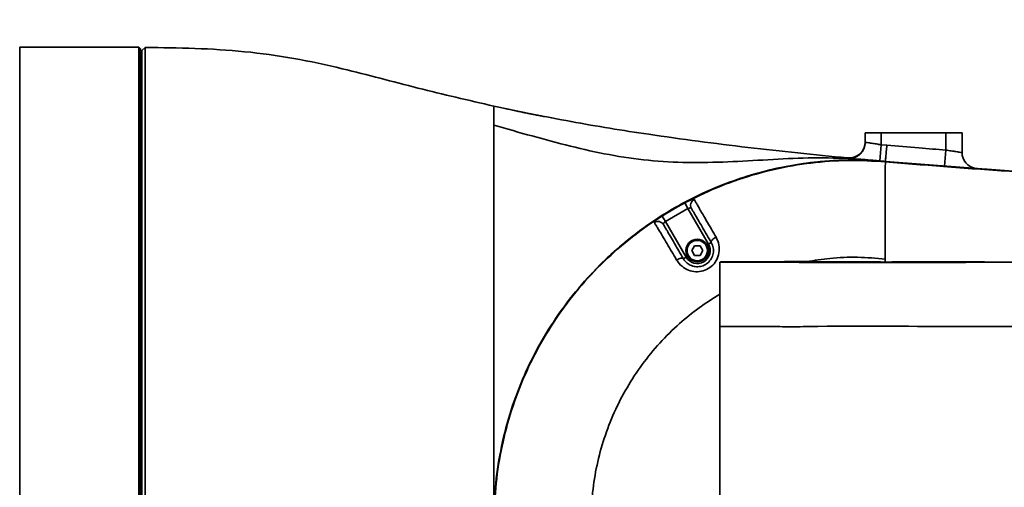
# Model space of a CAD drawing. Header units: millimetres. Extents: x -10540 to 6039, y -7467 to 6433.
# Tile 132 of 179: x -3843 to -3538, y 2673 to 2818. Entities that reach past the tile are written whole.
import ezdxf

# ---------------------------------------------------------------- set-up
doc = ezdxf.new("R2010")
doc.units = ezdxf.units.MM
doc.header["$LTSCALE"] = 8
doc.header["$PDSIZE"] = -1
doc.layers.get('Defpoints').update_dxf_attribs({"true_color": 0x5e5e5e})
doc.layers.add('2细线层', color=4, linetype='Continuous', lineweight=13)
doc.dimstyles.new('ISO-25', dxfattribs={"dimscale": 20, "dimtxt": 5, "dimasz": 6, "dimexe": 6, "dimexo": 0.625, "dimtad": 1, "dimtoh": 1, "dimdec": 0, "dimtxsty": 'Standard', "dimcen": 2.5, "dimclrd": 1, "dimclre": 1, "dimclrt": 4, "dimadec": 1, "dimazin": 2, "dimtfac": 1, "dimtdec": 0, "dimtmove": 0, "dimatfit": 0, "dimfxl": 1, "dimarcsym": 0})

# ---------------------------------------------------------------- blocks, each defined once
blk = doc.blocks.new('*D87')
at = {"layer": '2细线层', "color": 1, "linetype": 'ByBlock', "lineweight": -2, "transparency": 16777216}
for p, q in [((-4788.68, 4272.97), (-1386.54, 4272.97)), ((-1506.54, 792.54), (-1506.54, 4152.97)), ((-5173.81, 672.54), (-1386.54, 672.54))]:
    blk.add_line(p, q, dxfattribs=at)
at = {"layer": '2细线层', "color": 1, "linetype": 'ByBlock', "transparency": 16777216}
for points in [[(-1526.54, 4152.97), (-1486.54, 4152.97), (-1506.54, 4272.97)], [(-1526.54, 792.54), (-1486.54, 792.54), (-1506.54, 672.54)]]:
    blk.add_solid(points, dxfattribs=at)
at = {"layer": 'Defpoints', "color": 0, "linetype": 'ByBlock', "transparency": 16777216}
for p in [(-4801.18, 4272.97), (-1506.54, 4272.97), (-5186.31, 672.54)]:
    blk.add_point(p, dxfattribs=at)
at = {"layer": '2细线层', "color": 4, "linetype": 'ByBlock', "transparency": 16777216, "insert": (-1569.6, 2367.54), "char_height": 100, "attachment_point": 5, "rotation": 90}
blk.add_mtext('3600', dxfattribs=at)
blk = doc.blocks.new('*D93')
at = {"layer": '2细线层', "color": 1, "linetype": 'ByBlock', "lineweight": -2, "transparency": 16777216}
for p, q in [((-4801.18, 2445.04), (-4801.18, 3353.12)), ((-2975.18, 2675.04), (-2975.18, 3353.12)), ((-4681.18, 3233.12), (-3095.18, 3233.12))]:
    blk.add_line(p, q, dxfattribs=at)
at = {"layer": '2细线层', "color": 1, "linetype": 'ByBlock', "transparency": 16777216}
for points in [[(-4681.18, 3253.12), (-4681.18, 3213.12), (-4801.18, 3233.12)], [(-3095.18, 3253.12), (-3095.18, 3213.12), (-2975.18, 3233.12)]]:
    blk.add_solid(points, dxfattribs=at)
at = {"layer": 'Defpoints', "color": 0, "linetype": 'ByBlock', "transparency": 16777216}
for p in [(-2975.18, 3233.12), (-2975.18, 2662.54), (-4801.18, 2432.54)]:
    blk.add_point(p, dxfattribs=at)
at = {"layer": '2细线层', "color": 4, "linetype": 'ByBlock', "transparency": 16777216, "insert": (-3888.18, 3295.62), "char_height": 100, "attachment_point": 5}
blk.add_mtext('1826', dxfattribs=at)
blk = doc.blocks.new('*D94')
at = {"layer": '2细线层', "color": 1, "linetype": 'ByBlock', "lineweight": -2, "transparency": 16777216}
blk.add_arc((-2975.18, 2662.54), 313.74, 22.0503, 102.9497, dxfattribs=at)
at = {"layer": '2细线层', "color": 1, "linetype": 'ByBlock', "transparency": 16777216}
for points in [[(-3037.36, 2950.03), (-3053.61, 2986.58), (-3155.13, 2919.54)], [(-2664.75, 2784.15), (-2704.02, 2776.5), (-2661.44, 2662.54)]]:
    blk.add_solid(points, dxfattribs=at)
at = {"layer": 'Defpoints', "color": 0, "linetype": 'ByBlock', "transparency": 16777216}
for p in [(-3248.47, 3052.84), (-2740.8, 2871.11), (-4976.16, 2662.54), (-2975.18, 2662.54), (-2658.47, 2662.54)]:
    blk.add_point(p, dxfattribs=at)
at = {"layer": '2细线层', "color": 4, "linetype": 'ByBlock', "transparency": 16777216, "insert": (-2801.45, 2996.27), "char_height": 100, "attachment_point": 5, "rotation": 332.5}
blk.add_mtext('125°', dxfattribs=at)

msp = doc.modelspace()

# ---------------------------------------------------------------- linework, layer by layer
at = {"color": 7, "linetype": 'Continuous', "lineweight": 35}
for p, q in [((-3806.18, 2809.04), (-3843.06, 2809.04)), ((-3805.68, 2808.54), (-3806.18, 2809.04)), ((-3806.18, 2516.04), (-3806.18, 2809.04)), ((-3804.17, 2809.02), (-3805.18, 2808.01)), ((-3804.17, 2809.02), (-3805.18, 2808.01)), ((-3805.68, 2808.54), (-3805.68, 2516.54)), ((-3680.52, 2787.59), (-3680.89, 2787.66)), ((-3581.18, 2782.54), (-3576.18, 2782.54)), ((-3581.18, 2779.61), (-3581.18, 2782.54)), ((-3576.18, 2782.54), (-3556.18, 2782.54)), ((-3576.18, 2782.54), (-3576.18, 2778.85)), ((-3556.18, 2777.2), (-3556.18, 2782.54)), ((-3556.18, 2782.54), (-3551.18, 2782.54)), ((-3551.18, 2782.54), (-3551.18, 2776.46)), ((-3581.18, 2779.61), (-3581.18, 2779.76)), ((-3576.18, 2778.85), (-3576.61, 2773.86)), ((-3576.18, 2778.85), (-3574.47, 2778.7)), ((-3556.18, 2777.2), (-3556.56, 2772.22)), ((-3586.45, 2774.61), (-3586.45, 2774.61)), ((-3586.42, 2774.61), (-3586.45, 2774.61)), ((-3574.91, 2773.72), (-3576.61, 2773.86)), ((-3574.91, 2773.72), (-3574.92, 2773.59)), ((-3574.91, 2773.72), (-3541.02, 2771.12)), ((-3574.91, 2773.72), (-3574.91, 2773.72)), ((-3636.11, 2759.08), (-3637.05, 2760.84)), ((-3636.11, 2759.08), (-3643.03, 2755.05)), ((-3629.72, 2748.09), (-3636.11, 2759.08)), ((-3643.03, 2755.05), (-3644.1, 2756.74)), ((-3643.03, 2755.05), (-3636.64, 2744.06)), ((-3628.86, 2748.59), (-3629.72, 2748.09)), ((-3634.91, 2746.08), (-3634.04, 2747.58)), ((-3634.04, 2744.58), (-3634.91, 2746.08)), ((-3634.04, 2747.58), (-3632.31, 2747.58)), ((-3632.31, 2747.58), (-3631.45, 2746.08)), ((-3631.45, 2746.08), (-3632.31, 2744.58)), ((-3637.5, 2743.56), (-3636.64, 2744.06)), ((-3632.31, 2744.58), (-3634.04, 2744.58)), ((-3574.94, 2742.54), (-3574.94, 2743.43))]:
    msp.add_line(p, q, dxfattribs=at)
at = {"color": 7, "linetype": 'Continuous', "lineweight": 35, "flags": 128}
for points in [[(-3627.37, 2750.24), (-3627.72, 2750.03), (-3628.04, 2749.8), (-3628.33, 2749.57), (-3628.56, 2749.33), (-3628.74, 2749.11), (-3628.85, 2748.9), (-3628.89, 2748.73), (-3628.86, 2748.59)], [(-3639.57, 2743.16), (-3639.23, 2743.35), (-3638.88, 2743.5), (-3638.55, 2743.62), (-3638.25, 2743.69), (-3637.98, 2743.73), (-3637.76, 2743.71), (-3637.6, 2743.66), (-3637.5, 2743.56)], [(-3626.18, 2722.54), (-3619.87, 2722.54), (-3613.56, 2722.54)]]:
    msp.add_lwpolyline(points, dxfattribs=at)
at = {"color": 7, "linetype": 'Continuous', "lineweight": 35}
for radius in [3.5, 3.15]:
    msp.add_circle((-3633.18, 2746.08), radius, dxfattribs=at)
for centre, radius, start, end in [((-3806.18, 2791.54), 1, 300, 0), ((-3586.18, 2779.76), 5, 264.6066, 356.8331), ((-3586.18, 2779.61), 5, 291.9174, 360), ((-3546.18, 2776.46), 5, 180, 260.1259), ((-3586.18, 2779.61), 5, 266.8618, 291.9174), ((-3633.27, 2760.11), 1.98, 115.9904, 209.5231), ((-3645.35, 2753.11), 1.98, 30.7763, 124.2267), ((-3633.18, 2746.08), 4, 210.1885, 30.1885)]:
    msp.add_arc(centre, radius, start, end, dxfattribs=at)
for points, knots in [([(-3843.06, 2809.02), (-3843.06, 2809.03), (-3843.06, 2809.2), (-3843.06, 2808.56), (-3843.06, 2807.03), (-3843.06, 2804.36), (-3843.06, 2800.74), (-3843.06, 2796.09), (-3843.06, 2790.47), (-3843.06, 2784), (-3843.06, 2776.69), (-3843.06, 2768.48), (-3843.06, 2759.52), (-3843.06, 2749.94), (-3843.06, 2739.77), (-3843.06, 2728.93), (-3843.06, 2717.62), (-3843.06, 2706.03), (-3843.06, 2694.14), (-3843.06, 2681.9), (-3843.06, 2671.29), (-3843.06, 2660.8), (-3843.06, 2650.43), (-3843.06, 2638.4), (-3843.06, 2626.51), (-3843.06, 2614.78), (-3843.06, 2603.27), (-3843.06, 2592.16), (-3843.06, 2581.65), (-3843.06, 2571.67), (-3843.06, 2562.25), (-3843.06, 2553.55), (-3843.06, 2545.71), (-3843.06, 2538.68), (-3843.06, 2532.47), (-3843.06, 2527.2), (-3843.06, 2522.95), (-3843.06, 2519.65), (-3843.06, 2517.39), (-3843.06, 2516.17), (-3843.06, 2516.16), (-3843.06, 2516.15)], [0, 0, 0, 0, 0.000901, 0.028165, 0.055429, 0.081924, 0.108419, 0.135683, 0.162947, 0.189442, 0.215937, 0.243201, 0.270465, 0.29696, 0.323455, 0.350719, 0.377983, 0.404478, 0.430972, 0.458237, 0.485501, 0.500431, 0.526703, 0.553156, 0.579519, 0.605881, 0.633002, 0.660123, 0.686617, 0.713112, 0.740376, 0.76764, 0.794135, 0.82063, 0.847894, 0.875158, 0.901653, 0.928148, 0.955412, 0.982676, 1, 1, 1, 1]), ([(-3804.17, 2809.01), (-3804.17, 2809.01), (-3804.17, 2809.01), (-3804.17, 2808.48), (-3804.17, 2806.89), (-3804.17, 2804.44), (-3804.17, 2801.09), (-3804.17, 2796.83), (-3804.17, 2791.71), (-3804.17, 2786.81), (-3804.18, 2782.55), (-3804.18, 2778.05), (-3804.18, 2773.2), (-3804.18, 2768.01), (-3804.18, 2762.6), (-3804.18, 2755.44), (-3804.18, 2746.27), (-3804.18, 2736.56), (-3804.18, 2726.33), (-3804.18, 2715.61), (-3804.18, 2704.86), (-3804.18, 2694.28), (-3804.18, 2683.87), (-3804.18, 2675.07), (-3804.18, 2667.92), (-3804.18, 2664.33), (-3804.18, 2662.54)], [0, 0, 0, 0, 0.012435, 0.062229, 0.111995, 0.161925, 0.211855, 0.263066, 0.314278, 0.364054, 0.388928, 0.413802, 0.463578, 0.488452, 0.513326, 0.563102, 0.613185, 0.663116, 0.713046, 0.764264, 0.815481, 0.860999, 0.906751, 0.953223, 0.976607, 1, 1, 1, 1]), ([(-3804.17, 2809.01), (-3799.04, 2808.95), (-3788.78, 2808.83), (-3773.41, 2807.88), (-3758.15, 2805.8), (-3740.24, 2801.89), (-3719.74, 2796.28), (-3704.03, 2792.64), (-3696.18, 2790.82)], [0, 0, 0, 0, 0.140008, 0.280001, 0.419979, 0.559971, 0.77999, 1, 1, 1, 1]), ([(-3805.18, 2662.53), (-3805.18, 2663.49), (-3805.18, 2666.38), (-3805.18, 2673.13), (-3805.18, 2680.8), (-3805.18, 2688.41), (-3805.18, 2694.08), (-3805.18, 2701.57), (-3805.18, 2708.95), (-3805.18, 2717.98), (-3805.18, 2726.8), (-3805.18, 2735.29), (-3805.18, 2741.83), (-3805.18, 2746.62), (-3805.18, 2752.82), (-3805.18, 2760.23), (-3805.18, 2768.5), (-3805.18, 2776.1), (-3805.18, 2781.83), (-3805.18, 2786.04), (-3805.18, 2789.98), (-3805.18, 2794.42), (-3805.18, 2798.16), (-3805.18, 2800.72), (-3805.18, 2802.99), (-3805.18, 2805.28), (-3805.18, 2806.79), (-3805.18, 2807.63), (-3805.18, 2808), (-3805.18, 2808.01), (-3805.18, 2808.01)], [0, 0, 0, 0, 0.012644, 0.037938, 0.088566, 0.113858, 0.13915, 0.164443, 0.215058, 0.240351, 0.290967, 0.341582, 0.366874, 0.392167, 0.41746, 0.468075, 0.51869, 0.569306, 0.619921, 0.645214, 0.670506, 0.721122, 0.771737, 0.79703, 0.822322, 0.872937, 0.923552, 0.948843, 0.97439, 1, 1, 1, 1]), ([(-3696.18, 2790.82), (-3696.18, 2790.78), (-3696.18, 2790.71), (-3696.18, 2789.41), (-3696.18, 2787.64), (-3696.18, 2785.81), (-3696.18, 2784.9)], [0, 0, 0, 0, 0.249979, 0.499995, 0.749997, 1, 1, 1, 1]), ([(-3586.65, 2774.78), (-3596.93, 2775.81), (-3617.51, 2777.87), (-3646.06, 2781.66), (-3672.32, 2785.86), (-3688.22, 2789.17), (-3696.18, 2790.82)], [0, 0, 0, 0, 0.280005, 0.560005, 0.780004, 1, 1, 1, 1]), ([(-3680.52, 2787.59), (-3680.96, 2787.67), (-3681.79, 2787.83), (-3683.24, 2788.11), (-3684.75, 2788.41), (-3686.3, 2788.72), (-3687.89, 2789.05), (-3690.18, 2789.53), (-3691.7, 2789.85), (-3692.77, 2790.08)], [0, 0, 0, 0, 0.13637, 0.257826, 0.370004, 0.479457, 0.592663, 0.714974, 1, 1, 1, 1]), ([(-3696.18, 2663.35), (-3696.18, 2663.4), (-3696.18, 2663.53), (-3696.18, 2663.71), (-3696.18, 2663.91), (-3696.18, 2664.1), (-3696.18, 2664.29), (-3696.18, 2664.48), (-3696.18, 2664.67), (-3696.18, 2664.87), (-3696.18, 2665.06), (-3696.18, 2665.25), (-3696.18, 2665.44), (-3696.18, 2665.63), (-3696.18, 2665.83), (-3696.18, 2666.02), (-3696.18, 2666.21), (-3696.18, 2666.4), (-3696.18, 2666.59), (-3696.18, 2666.78), (-3696.18, 2666.98), (-3696.18, 2667.17), (-3696.18, 2667.36), (-3696.18, 2667.55), (-3696.18, 2667.74), (-3696.18, 2667.94), (-3696.18, 2668.13), (-3696.18, 2668.32), (-3696.18, 2668.51), (-3696.18, 2668.71), (-3696.18, 2668.9), (-3696.18, 2669.09), (-3696.18, 2669.28), (-3696.18, 2669.48), (-3696.18, 2669.67), (-3696.18, 2669.86), (-3696.18, 2670.05), (-3696.18, 2670.25), (-3696.18, 2670.44), (-3696.18, 2670.63), (-3696.18, 2670.82), (-3696.18, 2671.02), (-3696.18, 2671.21), (-3696.18, 2671.4), (-3696.18, 2671.6), (-3696.18, 2671.79), (-3696.18, 2671.98), (-3696.18, 2672.18), (-3696.18, 2672.37), (-3696.18, 2672.65), (-3696.18, 2672.97), (-3696.18, 2673.74), (-3696.18, 2675.22), (-3696.18, 2677.47), (-3696.18, 2680.15), (-3696.18, 2682.81), (-3696.18, 2685.44), (-3696.18, 2689.32), (-3696.18, 2694.5), (-3696.18, 2700.96), (-3696.18, 2707.47), (-3696.18, 2714.86), (-3696.18, 2722.88), (-3696.18, 2730.97), (-3696.18, 2738.24), (-3696.18, 2744.79), (-3696.18, 2750.89), (-3696.18, 2757.53), (-3696.18, 2764.44), (-3696.18, 2771.28), (-3696.18, 2777.16), (-3696.18, 2781.7), (-3696.18, 2783.94), (-3696.18, 2784.9)], [0, 0, 0, 0, 0.001106, 0.002342, 0.003579, 0.004816, 0.006053, 0.00729, 0.008527, 0.009764, 0.011002, 0.012239, 0.013477, 0.014714, 0.015952, 0.01719, 0.018428, 0.019666, 0.020904, 0.022142, 0.02338, 0.024617, 0.025855, 0.027092, 0.028329, 0.029566, 0.030803, 0.03204, 0.033276, 0.034512, 0.035749, 0.036986, 0.038223, 0.039461, 0.040697, 0.041934, 0.04317, 0.044406, 0.045643, 0.04688, 0.048118, 0.049355, 0.050591, 0.051827, 0.053062, 0.054297, 0.055532, 0.056767, 0.058003, 0.059237, 0.062002, 0.064173, 0.07376, 0.089659, 0.105531, 0.122373, 0.137596, 0.15306, 0.192469, 0.231799, 0.271881, 0.314704, 0.373959, 0.432279, 0.484982, 0.536187, 0.587286, 0.638277, 0.714755, 0.790895, 0.866659, 0.942968, 1, 1, 1, 1]), ([(-3586.45, 2774.61), (-3590.59, 2774.73), (-3598.87, 2774.97), (-3611.28, 2774.21), (-3623.68, 2773.5), (-3636.04, 2773.21), (-3648.35, 2773.86), (-3660.49, 2775.65), (-3672.48, 2778.34), (-3684.35, 2781.55), (-3692.23, 2783.78), (-3696.18, 2784.9)], [0, 0, 0, 0, 0.111939, 0.223904, 0.335872, 0.447828, 0.558247, 0.668669, 0.779103, 0.88955, 1, 1, 1, 1]), ([(-3581.18, 2779.61), (-3581.12, 2779.6), (-3581.01, 2779.58), (-3580.15, 2779.48), (-3578.88, 2779.3), (-3577.48, 2779.07), (-3576.55, 2778.91), (-3576.18, 2778.85)], [0, 0, 0, 0, 0.213144, 0.426545, 0.6406, 0.855835, 1, 1, 1, 1]), ([(-3574.47, 2778.7), (-3571.15, 2778.41), (-3565.06, 2777.89), (-3558.95, 2777.42), (-3556.18, 2777.2)], [0, 0, 0, 0, 0.544737, 1, 1, 1, 1]), ([(-3556.18, 2777.2), (-3555.61, 2777.12), (-3554.49, 2776.94), (-3552.99, 2776.72), (-3551.86, 2776.56), (-3551.26, 2776.47), (-3551.2, 2776.46), (-3551.18, 2776.46)], [0, 0, 0, 0, 0.216335, 0.432246, 0.647248, 0.861176, 1, 1, 1, 1]), ([(-3666.54, 2738.14), (-3665.8, 2738.98), (-3662.94, 2742.22), (-3657.35, 2747.29), (-3649.94, 2753.18), (-3642.11, 2758.32), (-3633.92, 2762.8), (-3625.3, 2766.6), (-3616.37, 2769.67), (-3607.3, 2771.95), (-3598.05, 2773.47), (-3588.62, 2774.2), (-3581.02, 2774.17), (-3576.63, 2773.84), (-3575.4, 2773.75)], [0, 0, 0, 0, 0.033347, 0.127961, 0.222574, 0.313722, 0.404871, 0.498647, 0.592422, 0.683908, 0.775392, 0.869548, 0.963705, 1, 1, 1, 1]), ([(-3586.63, 2774.77), (-3586.93, 2774.8), (-3587.79, 2774.89), (-3588.67, 2774.97), (-3589.25, 2775.03)], [0, 0, 0, 0, 0.340778, 1, 1, 1, 1]), ([(-3586.45, 2774.61), (-3586.45, 2774.61), (-3586.46, 2774.62), (-3586.46, 2774.62), (-3586.47, 2774.62)], [0, 0, 0, 0, 0.000009, 1, 1, 1, 1]), ([(-3576.61, 2773.86), (-3577.35, 2773.93), (-3579.2, 2774.09), (-3581.98, 2774.32), (-3584.46, 2774.49), (-3586.1, 2774.59), (-3586.32, 2774.6), (-3586.42, 2774.61)], [0, 0, 0, 0, 0.145263, 0.3613, 0.576975, 0.794018, 1, 1, 1, 1]), ([(-3584.32, 2774.98), (-3584.37, 2774.95), (-3584.63, 2774.83), (-3585.07, 2774.72), (-3585.57, 2774.63), (-3585.94, 2774.61), (-3586.09, 2774.61), (-3586.14, 2774.61)], [0, 0, 0, 0, 0.10033, 0.436419, 0.711381, 0.909325, 1, 1, 1, 1]), ([(-3574.92, 2773.59), (-3574.92, 2773.55), (-3574.93, 2773.49), (-3574.93, 2772.66), (-3574.94, 2771.35), (-3574.94, 2769.97), (-3574.94, 2768.18), (-3574.94, 2765.48), (-3574.94, 2761.57), (-3574.94, 2756.3), (-3574.94, 2750.16), (-3574.94, 2745.75), (-3574.94, 2743.43)], [0, 0, 0, 0, 0.088971, 0.178977, 0.227208, 0.279724, 0.338139, 0.403711, 0.5231, 0.663197, 0.823005, 1, 1, 1, 1]), ([(-2977.1, 2772.9), (-2978.37, 2772.86), (-2981.27, 2772.79), (-2986.16, 2772.56), (-2992.14, 2772.26), (-2999.22, 2771.88), (-3007.56, 2771.43), (-3017.18, 2770.93), (-3028.07, 2770.38), (-3040.07, 2769.79), (-3053.13, 2769.2), (-3067.19, 2768.59), (-3082.19, 2767.99), (-3098.06, 2767.4), (-3116.24, 2766.78), (-3136.78, 2766.16), (-3159.67, 2765.55), (-3183.36, 2765.02), (-3207.71, 2764.58), (-3234.32, 2764.2), (-3263.05, 2763.94), (-3293.73, 2763.83), (-3324.34, 2763.9), (-3354.64, 2764.15), (-3384.42, 2764.59), (-3413.47, 2765.21), (-3440.86, 2766), (-3466.52, 2766.93), (-3490.39, 2767.98), (-3513.18, 2769.18), (-3534.82, 2770.51), (-3555.28, 2771.94), (-3568.51, 2773.05), (-3574.92, 2773.59)], [0, 0, 0, 0, 0.006359, 0.014533, 0.024546, 0.036403, 0.050096, 0.066421, 0.084678, 0.104789, 0.126672, 0.150234, 0.175371, 0.201956, 0.229861, 0.266612, 0.304978, 0.344692, 0.385481, 0.42707, 0.478162, 0.529582, 0.580892, 0.63167, 0.681559, 0.730228, 0.777357, 0.818996, 0.858983, 0.897165, 0.933432, 0.967728, 1, 1, 1, 1]), ([(-2977.11, 2773.03), (-2979.99, 2772.93), (-2985.77, 2772.73), (-2994.65, 2772.25), (-3003.49, 2771.78), (-3012.33, 2771.31), (-3020.98, 2770.87), (-3031.33, 2770.35), (-3043.31, 2769.77), (-3056.91, 2769.16), (-3078.24, 2768.26), (-3107.39, 2767.17), (-3146.67, 2765.98), (-3188.3, 2765.01), (-3232.18, 2764.33), (-3270.76, 2764.02), (-3304.03, 2763.97), (-3332.05, 2764.08), (-3360.18, 2764.35), (-3388.16, 2764.79), (-3416.05, 2765.41), (-3441.75, 2766.16), (-3465.63, 2767.04), (-3487.68, 2767.99), (-3510.03, 2769.13), (-3532.25, 2770.47), (-3553.93, 2771.97), (-3568.03, 2773.14), (-3574.91, 2773.72)], [0, 0, 0, 0, 0.014484, 0.029003, 0.044572, 0.058867, 0.073439, 0.08799, 0.110819, 0.133617, 0.156263, 0.217865, 0.27991, 0.353315, 0.426692, 0.5, 0.546788, 0.593549, 0.640509, 0.687871, 0.73389, 0.780389, 0.816785, 0.853763, 0.891038, 0.929048, 0.965368, 1, 1, 1, 1]), ([(-3644.1, 2756.74), (-3642.96, 2757.45), (-3640.65, 2758.88), (-3638.27, 2760.18), (-3637.05, 2760.84)], [0, 0, 0, 0, 0.491016, 1, 1, 1, 1]), ([(-3637.05, 2760.84), (-3636.86, 2760.94), (-3636.36, 2761.21), (-3635.58, 2761.59), (-3634.86, 2761.89), (-3634.32, 2762.03), (-3634.2, 2761.94), (-3634.14, 2761.9)], [0, 0, 0, 0, 0.130174, 0.337352, 0.55078, 0.770963, 1, 1, 1, 1]), ([(-3634.14, 2761.9), (-3634.04, 2761.73), (-3633.85, 2761.4), (-3633.34, 2760.52), (-3632.66, 2759.35), (-3631.7, 2757.69), (-3630.4, 2755.46), (-3628.89, 2752.85), (-3627.85, 2751.06), (-3627.37, 2750.24)], [0, 0, 0, 0, 0.1191, 0.238089, 0.356122, 0.474282, 0.657663, 0.841546, 1, 1, 1, 1]), ([(-3634.99, 2759.14), (-3635.03, 2759.19), (-3635.11, 2759.29), (-3635.33, 2759.32), (-3635.6, 2759.27), (-3635.88, 2759.18), (-3636.05, 2759.11), (-3636.11, 2759.08)], [0, 0, 0, 0, 0.23114, 0.451641, 0.663553, 0.870056, 1, 1, 1, 1]), ([(-3628.86, 2748.59), (-3629.31, 2749.37), (-3630.28, 2751.04), (-3631.69, 2753.47), (-3632.87, 2755.48), (-3633.72, 2756.96), (-3634.31, 2757.97), (-3634.75, 2758.72), (-3634.91, 2759), (-3634.99, 2759.14)], [0, 0, 0, 0, 0.168725, 0.357226, 0.545165, 0.65897, 0.772632, 0.886254, 1, 1, 1, 1]), ([(-3646.46, 2754.75), (-3646.47, 2754.79), (-3646.5, 2754.91), (-3646.26, 2755.21), (-3645.72, 2755.65), (-3644.97, 2756.18), (-3644.39, 2756.56), (-3644.1, 2756.74)], [0, 0, 0, 0, 0.152899, 0.371951, 0.58549, 0.794437, 1, 1, 1, 1]), ([(-3639.57, 2743.16), (-3640.07, 2744.02), (-3641.08, 2745.74), (-3642.57, 2748.25), (-3643.98, 2750.63), (-3645.11, 2752.5), (-3645.85, 2753.73), (-3646.26, 2754.41), (-3646.41, 2754.65), (-3646.46, 2754.75)], [0, 0, 0, 0, 0.162791, 0.32543, 0.501236, 0.676393, 0.799886, 0.923433, 1, 1, 1, 1]), ([(-3643.03, 2755.05), (-3643.12, 2754.99), (-3643.3, 2754.85), (-3643.52, 2754.63), (-3643.66, 2754.42), (-3643.7, 2754.25), (-3643.66, 2754.16), (-3643.64, 2754.12)], [0, 0, 0, 0, 0.205039, 0.412607, 0.625119, 0.845468, 1, 1, 1, 1]), ([(-3643.64, 2754.12), (-3643.59, 2754.04), (-3643.47, 2753.83), (-3643.13, 2753.24), (-3642.5, 2752.16), (-3641.53, 2750.49), (-3640.27, 2748.32), (-3638.91, 2745.99), (-3637.97, 2744.37), (-3637.5, 2743.56)], [0, 0, 0, 0, 0.074846, 0.192843, 0.310782, 0.484054, 0.65805, 0.82894, 1, 1, 1, 1]), ([(-3627.37, 2750.24), (-3627.02, 2749.47), (-3626.32, 2747.94), (-3626.32, 2745.35), (-3627.16, 2742.97), (-3628.73, 2741.08), (-3630.79, 2739.86), (-3633.1, 2739.4), (-3635.43, 2739.71), (-3637.54, 2740.76), (-3638.87, 2742.06), (-3639.43, 2742.94), (-3639.57, 2743.16)], [0, 0, 0, 0, 0.116527, 0.231867, 0.34231, 0.447728, 0.549705, 0.650158, 0.751104, 0.854587, 0.962679, 1, 1, 1, 1]), ([(-3637.5, 2743.56), (-3637.4, 2743.41), (-3637.02, 2742.8), (-3636.11, 2741.92), (-3634.63, 2741.2), (-3632.98, 2740.99), (-3631.34, 2741.32), (-3629.88, 2742.19), (-3628.76, 2743.53), (-3628.15, 2745.2), (-3628.13, 2747.01), (-3628.61, 2748.06), (-3628.86, 2748.59)], [0, 0, 0, 0, 0.037668, 0.146169, 0.249258, 0.349383, 0.448947, 0.550243, 0.655396, 0.766138, 0.882323, 1, 1, 1, 1]), ([(-3626.18, 2742.54), (-3626.18, 2740.89), (-3626.18, 2737.59), (-3626.18, 2734.25), (-3626.18, 2732.58)], [0, 0, 0, 0, 0.500001, 1, 1, 1, 1]), ([(-3626.17, 2742.54), (-3626.12, 2742.54), (-3625, 2742.55), (-3622.79, 2742.55), (-3618.48, 2742.58), (-3610.66, 2742.64), (-3603.92, 2742.65), (-3599.34, 2742.66), (-3599.34, 2742.66)], [0, 0, 0, 0, 0.005108, 0.125944, 0.246763, 0.488361, 0.999998, 1, 1, 1, 1]), ([(-3542.13, 2742.54), (-3546.35, 2742.48), (-3560.98, 2742.29), (-3586.02, 2742.37), (-3609.78, 2742.46), (-3623.15, 2742.52), (-3626.13, 2742.54), (-3626.17, 2742.54)], [0, 0, 0, 0, 0.1505309, 0.5220413, 0.8935327, 0.9985141, 1, 1, 1, 1]), ([(-3574.94, 2743.43), (-3577.79, 2743.68), (-3583.51, 2744.18), (-3591.7, 2743.85), (-3596.94, 2743.03), (-3599.34, 2742.66)], [0, 0, 0, 0, 0.350931, 0.701862, 1, 1, 1, 1]), ([(-3599.34, 2742.66), (-3595.28, 2742.64), (-3587.14, 2742.6), (-3579.01, 2742.56), (-3574.94, 2742.54)], [0, 0, 0, 0, 0.50005, 1, 1, 1, 1]), ([(-3574.94, 2742.54), (-3569.47, 2742.56), (-3558.53, 2742.6), (-3547.6, 2742.56), (-3542.13, 2742.54)], [0, 0, 0, 0, 0.499987, 1, 1, 1, 1]), ([(-3416.18, 2742.54), (-3423.76, 2742.54), (-3461.7, 2742.54), (-3503.69, 2742.54), (-3538.08, 2742.54), (-3542.13, 2742.54)], [0, 0, 0, 0, 0.180716, 0.903582, 1, 1, 1, 1]), ([(-3626.18, 2732.58), (-3628.36, 2731.21), (-3632.73, 2728.45), (-3638.96, 2723.37), (-3644.9, 2717.53), (-3650.36, 2710.86), (-3655.08, 2703.66), (-3659.02, 2696), (-3662.14, 2687.96), (-3664.37, 2679.65), (-3665.78, 2671.14), (-3665.96, 2665.41), (-3666.05, 2662.54)], [0, 0, 0, 0, 0.091879, 0.183757, 0.285788, 0.387818, 0.489848, 0.591879, 0.693909, 0.795939, 0.89797, 1, 1, 1, 1]), ([(-3626.18, 2732.58), (-3626.18, 2730.91), (-3626.18, 2727.57), (-3626.18, 2724.22), (-3626.18, 2722.54)], [0, 0, 0, 0, 0.499995, 1, 1, 1, 1]), ([(-3626.18, 2662.54), (-3626.18, 2667.55), (-3626.18, 2677.56), (-3626.18, 2692.58), (-3626.18, 2707.59), (-3626.18, 2717.55), (-3626.18, 2722.54)], [0, 0, 0, 0, 0.249988, 0.499987, 0.749993, 1, 1, 1, 1]), ([(-3416.18, 2722.54), (-3416.18, 2722.54), (-3434.53, 2722.54), (-3462.05, 2722.55), (-3498.74, 2722.54), (-3526.24, 2722.56), (-3559.54, 2722.47), (-3586.06, 2722.84), (-3605.83, 2722.39), (-3610.82, 2722.67), (-3613.39, 2722.55), (-3613.56, 2722.54)], [0, 0, 0, 0, 0.000005, 0.278656, 0.417995, 0.557335, 0.696662, 0.924184, 0.960831, 0.997465, 1, 1, 1, 1])]:
    msp.add_open_spline(points, degree=3, knots=knots, dxfattribs=at)
for points in [[(-3586.45, 2774.61), (-3586.11, 2774.62), (-3585.44, 2774.62), (-3584.45, 2774.88), (-3583.53, 2775.33), (-3582.72, 2775.95), (-3582.05, 2776.72), (-3581.56, 2777.62), (-3581.24, 2778.59), (-3581.2, 2779.27), (-3581.18, 2779.61)], [(-3574.47, 2778.7), (-3574.53, 2778.04), (-3574.64, 2776.74), (-3574.79, 2775.09), (-3574.89, 2773.94), (-3574.9, 2773.79), (-3574.91, 2773.72)], [(-3574.91, 2773.72), (-3578.76, 2773.93), (-3586.46, 2774.37), (-3598.01, 2773.51), (-3609.41, 2771.55), (-3620.55, 2768.39), (-3631.31, 2764.1), (-3641.56, 2758.72), (-3651.2, 2752.32), (-3660.13, 2744.95), (-3668.25, 2736.69), (-3675.47, 2727.64), (-3681.71, 2717.89), (-3686.91, 2707.55), (-3691.02, 2696.73), (-3693.97, 2685.54), (-3695.83, 2674.1), (-3696.06, 2666.39), (-3696.18, 2662.54)], [(-3574.92, 2773.59), (-3578.76, 2773.8), (-3586.45, 2774.24), (-3597.99, 2773.38), (-3609.39, 2771.42), (-3620.51, 2768.26), (-3631.25, 2763.98), (-3641.49, 2758.61), (-3651.12, 2752.21), (-3660.04, 2744.85), (-3668.15, 2736.6), (-3675.36, 2727.56), (-3681.6, 2717.83), (-3686.79, 2707.5), (-3690.9, 2696.69), (-3693.84, 2685.51), (-3695.7, 2674.09), (-3695.93, 2666.39), (-3696.05, 2662.54)]]:
    msp.add_open_spline(points, degree=3, dxfattribs=at)
at = {"layer": '2细线层', "color": 4, "linetype": 'ByBlock'}
msp.add_arc((-4801.18, 1272.54), 3000.43, 10, 150, dxfattribs=at)

# ---------------------------------------------------------------- dimensions: what is measured, and where the dimension line sits
dim = msp.add_linear_dim(base=(-1506.54, 4272.97), p1=(-5186.31, 672.54), p2=(-4801.18, 4272.97), angle=90, dimstyle='ISO-25', dxfattribs=at)
dim.commit()
dim.dimension.update_dxf_attribs({"geometry": '*D87', "text_midpoint": (-1506.54, 2367.54), "dimtype": 160})
dim = msp.add_linear_dim(base=(-2975.18, 3233.12), p1=(-4801.18, 2432.54), p2=(-2975.18, 2662.54), dimstyle='ISO-25', dxfattribs=at)
dim.commit()
dim.dimension.update_dxf_attribs({"geometry": '*D93', "text_midpoint": (-3888.18, 3295.62)})
dim = msp.add_angular_dim_2l(base=(-2740.8, 2871.11), line1=((-2658.47, 2662.54), (-4976.16, 2662.54)), line2=((-2975.18, 2662.54), (-3248.47, 3052.84)), dimstyle='ISO-25', dxfattribs=at)
dim.commit()
dim.dimension.update_dxf_attribs({"geometry": '*D94', "text_midpoint": (-2801.45, 2996.27)})

doc.saveas('drawing.dxf')
